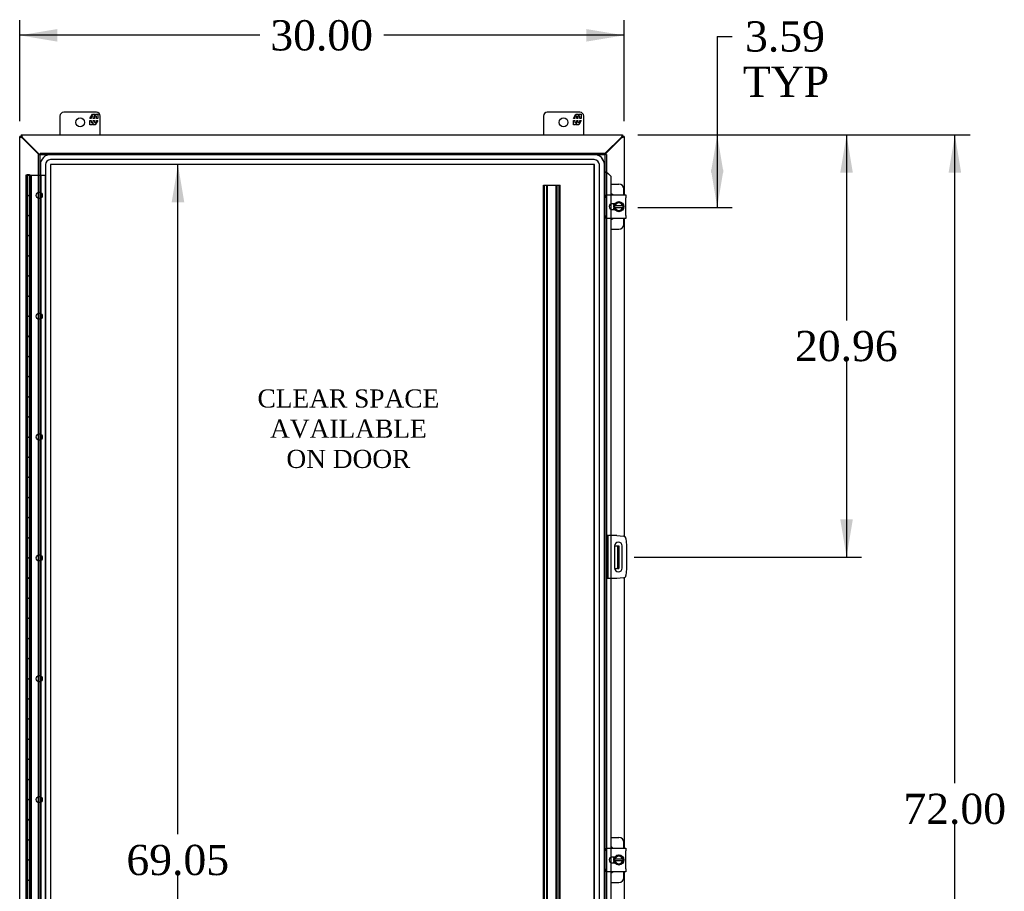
# Model space of a CAD drawing. Header units: inches. Extents: x 21 to 295, y 2 to 198.
# Tile 5 of 11: x 97 to 146, y 93 to 136. Entities that reach past the tile are written whole.
import ezdxf
from ezdxf.enums import TextEntityAlignment as Align

# ---------------------------------------------------------------- set-up
doc = ezdxf.new("R2010")
doc.units = ezdxf.units.IN
doc.header["$MEASUREMENT"] = 0
for name, color, linetype in [('COM40153-1', 7, 'CONTINUOUS'), ('COM40153-2', 7, 'CONTINUOUS'), ('COM42667', 7, 'CONTINUOUS'), ('COM42780', 7, 'CONTINUOUS'), ('COM48505', 7, 'CONTINUOUS'), ('COM48531', 7, 'CONTINUOUS'), ('COM53845-5', 7, 'CONTINUOUS'), ('COM54746-68', 7, 'CONTINUOUS'), ('COM70219', 7, 'CONTINUOUS'), ('COM71680-4', 7, 'CONTINUOUS'), ('COM71781-1', 7, 'CONTINUOUS'), ('DEFAULT', 7, 'CONTINUOUS'), ('FET07710', 7, 'CONTINUOUS'), ('SCC19011', 7, 'CONTINUOUS'), ('SPR20265', 7, 'CONTINUOUS'), ('WAF25035', 7, 'CONTINUOUS')]:
    doc.layers.add(name, color=color, linetype=linetype)
doc.styles.add('SEACAD_TIMES_NEW_ROMAN', font='times.ttf')

# ---------------------------------------------------------------- blocks, each defined once
blk = doc.blocks.new('GDIMGGROUP')
at = {"layer": 'DEFAULT', "linetype": 'Continuous'}
for points in [[(143.384, 128.526), (143.072, 130.401), (142.759, 128.526)], [(143.384, 60.276), (142.759, 60.276), (143.072, 58.401)]]:
    blk.add_hatch(color=136, dxfattribs=at).paths.add_polyline_path(points)
at = {"layer": 'DEFAULT', "color": 136, "linetype": 'Continuous'}
for p, q in [((127.324, 130.401), (143.822, 130.401)), ((143.072, 98.215), (143.072, 130.401)), ((143.072, 58.401), (143.072, 96.19)), ((127.324, 58.401), (143.822, 58.401))]:
    blk.add_line(p, q, dxfattribs=at)
at = {"layer": 'DEFAULT', "color": 136, "linetype": 'Continuous', "style": 'SEACAD_TIMES_NEW_ROMAN'}
blk.add_text('72.00', height=1.5, dxfattribs=at).set_placement((140.513, 97.69), align=Align.TOP_LEFT)
blk = doc.blocks.new('GDIMGGROUP8')
at = {"layer": 'DEFAULT', "linetype": 'Continuous'}
for points in [[(131.584, 128.526), (131.272, 130.401), (130.959, 128.526)], [(131.584, 128.682), (130.959, 128.682), (131.272, 126.807)]]:
    blk.add_hatch(color=136, dxfattribs=at).paths.add_polyline_path(points)
at = {"layer": 'DEFAULT', "color": 136, "linetype": 'Continuous'}
for p, q in [((131.272, 135.294), (132.022, 135.294)), ((131.272, 135.294), (131.272, 126.807)), ((127.324, 130.401), (132.022, 130.401)), ((127.327, 126.807), (132.022, 126.807))]:
    blk.add_line(p, q, dxfattribs=at)
at = {"layer": 'DEFAULT', "color": 136, "linetype": 'Continuous', "style": 'SEACAD_TIMES_NEW_ROMAN'}
for s, p in [('3.59', (132.654, 136.044)), ('TYP', (132.547, 133.794))]:
    blk.add_text(s, height=1.5, dxfattribs=at).set_placement(p, align=Align.TOP_LEFT)
blk = doc.blocks.new('GDIMGGROUP9')
at = {"layer": 'DEFAULT', "linetype": 'Continuous'}
for points in [[(138.005, 128.526), (137.693, 130.401), (137.38, 128.526)], [(138.005, 111.316), (137.38, 111.316), (137.693, 109.441)]]:
    blk.add_hatch(color=136, dxfattribs=at).paths.add_polyline_path(points)
at = {"layer": 'DEFAULT', "color": 136, "linetype": 'Continuous'}
for p, q in [((127.324, 130.401), (138.443, 130.401)), ((137.693, 130.401), (137.693, 121.196)), ((137.693, 119.171), (137.693, 109.441)), ((127.146, 109.441), (138.443, 109.441))]:
    blk.add_line(p, q, dxfattribs=at)
at = {"layer": 'DEFAULT', "color": 136, "linetype": 'Continuous', "style": 'SEACAD_TIMES_NEW_ROMAN'}
blk.add_text('20.96', height=1.5, dxfattribs=at).set_placement((135.133, 120.671), align=Align.TOP_LEFT)
blk = doc.blocks.new('GDIMGGROUP20')
at = {"layer": 'DEFAULT', "linetype": 'Continuous'}
for points in [[(98.521, 135.661), (96.646, 135.349), (98.521, 135.036)], [(124.771, 135.661), (124.771, 135.036), (126.646, 135.349)]]:
    blk.add_hatch(color=136, dxfattribs=at).paths.add_polyline_path(points)
at = {"layer": 'DEFAULT', "color": 136, "linetype": 'Continuous'}
for p, q in [((96.646, 131.079), (96.646, 136.099)), ((126.646, 131.079), (126.646, 136.099)), ((108.562, 135.349), (96.646, 135.349)), ((126.646, 135.349), (114.73, 135.349))]:
    blk.add_line(p, q, dxfattribs=at)
at = {"layer": 'DEFAULT', "color": 136, "linetype": 'Continuous', "style": 'SEACAD_TIMES_NEW_ROMAN'}
blk.add_text('30.00', height=1.5, dxfattribs=at).set_placement((109.087, 136.099), align=Align.TOP_LEFT)
blk = doc.blocks.new('GDIMGGROUP23')
at = {"layer": 'DEFAULT', "linetype": 'Continuous'}
for points in [[(104.816, 127.053), (104.503, 128.928), (104.191, 127.053)], [(104.816, 61.749), (104.191, 61.749), (104.503, 59.874)]]:
    blk.add_hatch(color=136, dxfattribs=at).paths.add_polyline_path(points)
at = {"layer": 'DEFAULT', "color": 136, "linetype": 'Continuous'}
for p, q in [((104.503, 95.676), (104.503, 128.928)), ((104.503, 59.874), (104.503, 93.651))]:
    blk.add_line(p, q, dxfattribs=at)
at = {"layer": 'DEFAULT', "color": 136, "linetype": 'Continuous', "style": 'SEACAD_TIMES_NEW_ROMAN'}
blk.add_text('69.05', height=1.5, dxfattribs=at).set_placement((101.944, 95.151), align=Align.TOP_LEFT)

msp = doc.modelspace()

# ---------------------------------------------------------------- linework, layer by layer
at = {"layer": 'COM40153-1', "color": 7}
for p, q in [((126.178, 110.004), (126.288, 110.004)), ((126.288, 110.004), (126.324, 110.004)), ((126.324, 110.004), (126.396, 110.004)), ((126.324, 110.004), (126.324, 108.879)), ((126.396, 110.004), (126.396, 108.879)), ((126.178, 108.879), (126.288, 108.879)), ((126.324, 108.879), (126.288, 108.879)), ((126.324, 108.879), (126.396, 108.879))]:
    msp.add_line(p, q, dxfattribs=at)
at = {"layer": 'COM40153-2', "color": 7}
for p, q in [((125.843, 110.504), (125.771, 110.504)), ((125.843, 110.504), (125.843, 108.379)), ((125.843, 110.504), (125.879, 110.504)), ((126.294, 110.504), (125.879, 110.504)), ((126.294, 110.504), (126.628, 110.474)), ((126.178, 109.991), (126.178, 108.891)), ((126.553, 108.891), (126.553, 109.991)), ((126.742, 110.361), (126.771, 110.027)), ((126.771, 110.027), (126.771, 108.856)), ((126.771, 108.856), (126.742, 108.522)), ((125.843, 108.379), (125.771, 108.379)), ((125.879, 108.379), (125.843, 108.379)), ((126.294, 108.379), (125.879, 108.379)), ((126.628, 108.408), (126.294, 108.379))]:
    msp.add_line(p, q, dxfattribs=at)
for centre, radius, start, end in [((126.617, 110.35), 0.125, 5, 85), ((126.365, 109.991), 0.188, 0, 180), ((126.365, 108.891), 0.188, 180, 0), ((126.617, 108.532), 0.125, 275, 355)]:
    msp.add_arc(centre, radius, start, end, dxfattribs=at)
at = {"layer": 'COM42667', "color": 7}
for p, q in [((125.772, 127.287), (125.772, 127.43)), ((125.772, 127.43), (126.742, 127.43)), ((125.772, 127.287), (125.772, 126.395)), ((126.742, 127.43), (126.742, 127.287)), ((126.742, 126.395), (126.742, 127.287)), ((126.186, 126.982), (126.047, 126.982)), ((126.047, 126.701), (126.186, 126.701)), ((125.772, 126.252), (125.772, 126.395)), ((126.742, 126.252), (125.772, 126.252)), ((126.742, 126.395), (126.742, 126.252)), ((125.772, 94.847), (125.772, 94.99)), ((125.772, 94.99), (126.742, 94.99)), ((125.772, 94.847), (125.772, 93.955)), ((126.742, 94.99), (126.742, 94.847)), ((126.742, 93.955), (126.742, 94.847)), ((126.186, 94.542), (126.047, 94.542)), ((125.772, 93.812), (125.772, 93.955)), ((126.047, 94.261), (126.186, 94.261)), ((126.742, 93.955), (126.742, 93.812)), ((126.742, 93.812), (125.772, 93.812))]:
    msp.add_line(p, q, dxfattribs=at)
for centre, radius in [((126.047, 126.841), 0.14), ((126.047, 94.401), 0.141)]:
    msp.add_arc(centre, radius, 90, 270, dxfattribs=at)
at = {"layer": 'COM42780', "color": 7}
for p, q in [((125.996, 127.957), (126.393, 127.957)), ((126.643, 127.43), (126.643, 127.707)), ((126.143, 126.907), (126.143, 126.982)), ((126.143, 126.701), (126.143, 126.772)), ((126.643, 125.976), (126.643, 126.252)), ((125.996, 125.726), (126.393, 125.726)), ((125.996, 95.517), (126.393, 95.517)), ((126.643, 94.99), (126.643, 95.267)), ((126.143, 94.467), (126.143, 94.542)), ((126.143, 94.261), (126.143, 94.332)), ((126.643, 93.536), (126.643, 93.812)), ((125.996, 93.286), (126.393, 93.286))]:
    msp.add_line(p, q, dxfattribs=at)
for centre, start, end in [((126.393, 127.707), 0, 90), ((125.893, 127.27), 39.9324, 65.6695), ((125.893, 126.413), 294.3305, 320.0676), ((126.393, 125.976), 270, 0), ((126.393, 95.267), 0, 90), ((125.893, 94.83), 39.9324, 65.6695), ((125.893, 93.973), 294.3305, 320.0676), ((126.393, 93.536), 270, 0)]:
    msp.add_arc(centre, 0.25, start, end, dxfattribs=at)
at = {"layer": 'COM48505', "color": 7}
for p, q in [((126.538, 130.274), (125.699, 129.435)), ((126.646, 130.329), (126.574, 130.329)), ((126.646, 130.329), (126.646, 127.43)), ((126.646, 126.252), (126.646, 110.472)), ((126.646, 108.411), (126.646, 94.99)), ((126.646, 93.812), (126.646, 62.55))]:
    msp.add_line(p, q, dxfattribs=at)
for points, knots in [([(126.538, 130.274), (126.545, 130.277), (126.552, 130.279), (126.566, 130.283), (126.573, 130.286), (126.586, 130.29), (126.592, 130.293), (126.604, 130.297), (126.61, 130.299), (126.62, 130.304), (126.624, 130.306), (126.632, 130.311), (126.635, 130.313), (126.643, 130.32), (126.646, 130.325), (126.646, 130.329)], [0, 0, 0, 0, 0.125, 0.125, 0.25, 0.25, 0.375, 0.375, 0.5, 0.5, 0.625, 0.625, 0.75, 0.75, 1, 1, 1, 1]), ([(126.538, 130.274), (126.543, 130.279), (126.548, 130.283), (126.556, 130.293), (126.56, 130.297), (126.567, 130.306), (126.57, 130.311), (126.573, 130.32), (126.574, 130.325), (126.574, 130.329)], [0, 0, 0, 0, 0.25, 0.25, 0.5, 0.5, 0.75, 0.75, 1, 1, 1, 1])]:
    msp.add_open_spline(points, degree=3, knots=knots, dxfattribs=at)
at = {"layer": 'COM48531', "color": 7}
for p, q in [((96.718, 130.401), (96.718, 130.329)), ((96.718, 130.401), (126.574, 130.401)), ((96.773, 130.293), (97.635, 129.432)), ((125.699, 129.473), (126.519, 130.293)), ((126.574, 130.401), (126.574, 130.329))]:
    msp.add_line(p, q, dxfattribs=at)
for points, knots in [([(96.718, 130.401), (96.721, 130.401), (96.723, 130.401), (96.727, 130.398), (96.73, 130.396), (96.734, 130.39), (96.737, 130.387), (96.741, 130.379), (96.743, 130.375), (96.748, 130.365), (96.75, 130.359), (96.755, 130.347), (96.757, 130.341), (96.764, 130.322), (96.769, 130.307), (96.773, 130.293)], [0, 0, 0, 0, 0.125, 0.125, 0.25, 0.25, 0.375, 0.375, 0.5, 0.5, 0.625, 0.625, 0.75, 0.75, 1, 1, 1, 1]), ([(96.718, 130.329), (96.723, 130.329), (96.727, 130.328), (96.737, 130.325), (96.741, 130.322), (96.75, 130.315), (96.755, 130.311), (96.764, 130.303), (96.769, 130.298), (96.773, 130.293)], [0, 0, 0, 0, 0.25, 0.25, 0.5, 0.5, 0.75, 0.75, 1, 1, 1, 1]), ([(126.574, 130.401), (126.572, 130.401), (126.57, 130.401), (126.565, 130.398), (126.563, 130.396), (126.558, 130.39), (126.556, 130.387), (126.551, 130.379), (126.549, 130.375), (126.544, 130.365), (126.542, 130.359), (126.538, 130.347), (126.535, 130.341), (126.528, 130.322), (126.524, 130.307), (126.519, 130.293)], [0, 0, 0, 0, 0.125, 0.125, 0.25, 0.25, 0.375, 0.375, 0.5, 0.5, 0.625, 0.625, 0.75, 0.75, 1, 1, 1, 1]), ([(126.574, 130.329), (126.57, 130.329), (126.565, 130.328), (126.556, 130.325), (126.551, 130.322), (126.542, 130.315), (126.538, 130.311), (126.528, 130.303), (126.524, 130.298), (126.519, 130.293)], [0, 0, 0, 0, 0.25, 0.25, 0.5, 0.5, 0.75, 0.75, 1, 1, 1, 1])]:
    msp.add_open_spline(points, degree=3, knots=knots, dxfattribs=at)
at = {"layer": 'COM53845-5', "color": 7}
for p, q in [((122.655, 60.901), (122.655, 127.901)), ((122.655, 127.901), (122.738, 127.901)), ((122.695, 60.901), (122.695, 127.901)), ((122.738, 127.901), (123.389, 127.901)), ((122.807, 60.901), (122.807, 127.901)), ((122.847, 60.901), (122.847, 127.901)), ((123.28, 60.901), (123.28, 127.901)), ((123.32, 60.901), (123.32, 127.901)), ((123.389, 127.901), (123.472, 127.901)), ((123.432, 60.901), (123.432, 127.901)), ((123.472, 60.901), (123.472, 127.901))]:
    msp.add_line(p, q, dxfattribs=at)
at = {"layer": 'COM54746-68', "color": 7}
for p, q in [((97.075, 128.401), (96.958, 128.401)), ((96.958, 128.401), (96.958, 127.401)), ((97.013, 128.41), (97.013, 128.436)), ((97.013, 128.436), (97.063, 128.436)), ((97.063, 128.41), (97.013, 128.41)), ((97.02, 128.401), (97.02, 127.401)), ((97.025, 128.41), (97.025, 128.401)), ((97.025, 128.401), (97.025, 61.401)), ((97.04, 127.401), (97.04, 128.401)), ((97.063, 128.436), (97.088, 128.436)), ((97.063, 128.41), (97.088, 128.41)), ((97.075, 128.401), (97.583, 128.401)), ((97.088, 128.436), (97.138, 128.436)), ((97.138, 128.41), (97.088, 128.41)), ((97.124, 128.401), (97.124, 127.401)), ((97.125, 128.401), (97.125, 128.41)), ((97.125, 61.401), (97.125, 128.401)), ((97.13, 127.401), (97.13, 128.401)), ((97.13, 127.401), (97.13, 128.401)), ((97.138, 128.436), (97.138, 128.41)), ((97.192, 127.401), (97.192, 128.401)), ((97.192, 127.401), (97.192, 128.401)), ((97.208, 60.401), (97.208, 128.401)), ((97.234, 60.401), (97.234, 128.401)), ((97.583, 128.401), (97.655, 128.401)), ((97.655, 128.401), (97.717, 128.401)), ((97.717, 60.401), (97.717, 128.401)), ((97.717, 128.401), (97.927, 128.401)), ((97.927, 60.401), (97.927, 128.401)), ((97.075, 127.401), (96.958, 127.401)), ((96.958, 127.401), (97.075, 127.401)), ((96.958, 127.401), (96.958, 126.401)), ((96.996, 126.401), (96.996, 127.401)), ((97.02, 127.401), (97.02, 126.401)), ((97.039, 126.401), (97.039, 127.401)), ((97.075, 127.401), (97.143, 127.401)), ((97.13, 126.401), (97.13, 127.401)), ((97.143, 127.401), (97.143, 126.402)), ((97.199, 127.401), (97.143, 127.401)), ((97.192, 126.401), (97.192, 127.401)), ((97.199, 126.402), (97.199, 127.401)), ((97.075, 126.402), (96.958, 126.402)), ((96.958, 126.402), (96.958, 125.401)), ((96.958, 126.401), (97.192, 126.401)), ((97.02, 126.402), (97.02, 125.401)), ((97.04, 125.401), (97.04, 126.401)), ((97.075, 126.402), (97.143, 126.402)), ((97.124, 126.401), (97.124, 125.401)), ((97.13, 125.401), (97.13, 126.402)), ((97.13, 125.401), (97.13, 126.402)), ((97.199, 126.402), (97.143, 126.402)), ((97.192, 125.401), (97.192, 126.402)), ((97.192, 125.401), (97.192, 126.402)), ((97.075, 125.401), (96.958, 125.401)), ((96.958, 125.401), (97.075, 125.401)), ((96.958, 125.401), (96.958, 124.401)), ((96.996, 124.401), (96.996, 125.401)), ((97.02, 125.401), (97.02, 124.401)), ((97.039, 124.401), (97.039, 125.401)), ((97.075, 125.401), (97.143, 125.401)), ((97.13, 124.401), (97.13, 125.401)), ((97.199, 125.401), (97.143, 125.401)), ((97.143, 125.401), (97.143, 124.402)), ((97.192, 124.401), (97.192, 125.401)), ((97.199, 124.402), (97.199, 125.401)), ((97.075, 124.402), (96.958, 124.402)), ((96.958, 124.402), (96.958, 123.401)), ((96.958, 124.401), (97.192, 124.401)), ((97.02, 124.402), (97.02, 123.401)), ((97.04, 123.401), (97.04, 124.401)), ((97.075, 124.402), (97.143, 124.402)), ((97.124, 124.401), (97.124, 123.401)), ((97.13, 123.401), (97.13, 124.402)), ((97.13, 123.401), (97.13, 124.402)), ((97.199, 124.402), (97.143, 124.402)), ((97.192, 123.401), (97.192, 124.402)), ((97.192, 123.401), (97.192, 124.402)), ((97.075, 123.401), (96.958, 123.401)), ((96.958, 123.401), (97.075, 123.401)), ((96.958, 123.401), (96.958, 122.401)), ((96.996, 122.401), (96.996, 123.401)), ((97.02, 123.401), (97.02, 122.401)), ((97.039, 122.401), (97.039, 123.401)), ((97.075, 123.401), (97.143, 123.401)), ((97.13, 122.401), (97.13, 123.401)), ((97.199, 123.401), (97.143, 123.401)), ((97.143, 123.401), (97.143, 122.402)), ((97.192, 122.401), (97.192, 123.401)), ((97.199, 122.402), (97.199, 123.401)), ((97.075, 122.402), (96.958, 122.402)), ((96.958, 122.402), (96.958, 121.401)), ((96.958, 122.401), (97.192, 122.401)), ((97.02, 122.402), (97.02, 121.401)), ((97.04, 121.401), (97.04, 122.401)), ((97.075, 122.402), (97.143, 122.402)), ((97.124, 122.401), (97.124, 121.401)), ((97.13, 121.401), (97.13, 122.402)), ((97.13, 121.401), (97.13, 122.402)), ((97.199, 122.402), (97.143, 122.402)), ((97.192, 121.401), (97.192, 122.402)), ((97.192, 121.401), (97.192, 122.402)), ((97.075, 121.401), (96.958, 121.401)), ((96.958, 121.401), (97.075, 121.401)), ((96.958, 121.401), (96.958, 120.401)), ((96.996, 120.401), (96.996, 121.401)), ((97.02, 121.401), (97.02, 120.401)), ((97.039, 120.401), (97.039, 121.401)), ((97.075, 121.401), (97.143, 121.401)), ((97.13, 120.401), (97.13, 121.401)), ((97.199, 121.401), (97.143, 121.401)), ((97.143, 121.401), (97.143, 120.402)), ((97.192, 120.401), (97.192, 121.401)), ((97.199, 120.402), (97.199, 121.401)), ((97.075, 120.402), (96.958, 120.402)), ((96.958, 120.402), (96.958, 119.401)), ((96.958, 120.401), (97.192, 120.401)), ((97.02, 120.402), (97.02, 119.401)), ((97.04, 119.401), (97.04, 120.401)), ((97.075, 120.402), (97.143, 120.402)), ((97.124, 120.401), (97.124, 119.401)), ((97.13, 119.401), (97.13, 120.402)), ((97.13, 119.401), (97.13, 120.402)), ((97.199, 120.402), (97.143, 120.402)), ((97.192, 119.401), (97.192, 120.402)), ((97.192, 119.401), (97.192, 120.402)), ((97.075, 119.401), (96.958, 119.401)), ((96.958, 119.401), (97.075, 119.401)), ((96.958, 119.401), (96.958, 118.401)), ((96.996, 118.401), (96.996, 119.401)), ((97.02, 119.401), (97.02, 118.401)), ((97.039, 118.401), (97.039, 119.401)), ((97.075, 119.401), (97.143, 119.401)), ((97.13, 118.401), (97.13, 119.401)), ((97.199, 119.401), (97.143, 119.401)), ((97.143, 119.401), (97.143, 118.402)), ((97.192, 118.401), (97.192, 119.401)), ((97.199, 118.402), (97.199, 119.401)), ((97.075, 118.402), (96.958, 118.402)), ((96.958, 118.402), (96.958, 117.401)), ((96.958, 118.401), (97.192, 118.401)), ((97.02, 118.402), (97.02, 117.401)), ((97.04, 117.401), (97.04, 118.401)), ((97.075, 118.402), (97.143, 118.402)), ((97.124, 118.401), (97.124, 117.401)), ((97.13, 117.401), (97.13, 118.402)), ((97.13, 117.401), (97.13, 118.402)), ((97.199, 118.402), (97.143, 118.402)), ((97.192, 117.401), (97.192, 118.402)), ((97.192, 117.401), (97.192, 118.402)), ((97.075, 117.401), (96.958, 117.401)), ((96.958, 117.401), (97.075, 117.401)), ((96.958, 117.401), (96.958, 116.401)), ((96.996, 116.401), (96.996, 117.401)), ((97.02, 117.401), (97.02, 116.401)), ((97.039, 116.401), (97.039, 117.401)), ((97.075, 117.401), (97.143, 117.401)), ((97.13, 116.401), (97.13, 117.401)), ((97.199, 117.401), (97.143, 117.401)), ((97.143, 117.401), (97.143, 116.402)), ((97.192, 116.401), (97.192, 117.401)), ((97.199, 116.402), (97.199, 117.401)), ((97.075, 116.402), (96.958, 116.402)), ((96.958, 116.402), (96.958, 115.401)), ((96.958, 116.401), (97.192, 116.401)), ((97.02, 116.402), (97.02, 115.401)), ((97.04, 115.401), (97.04, 116.401)), ((97.075, 116.402), (97.143, 116.402)), ((97.124, 116.401), (97.124, 115.401)), ((97.13, 115.401), (97.13, 116.402)), ((97.13, 115.401), (97.13, 116.402)), ((97.199, 116.402), (97.143, 116.402)), ((97.192, 115.401), (97.192, 116.402)), ((97.192, 115.401), (97.192, 116.402)), ((97.075, 115.401), (96.958, 115.401)), ((96.958, 115.401), (97.075, 115.401)), ((96.958, 115.401), (96.958, 114.401)), ((96.996, 114.401), (96.996, 115.401)), ((97.02, 115.401), (97.02, 114.401)), ((97.039, 114.401), (97.039, 115.401)), ((97.075, 115.401), (97.143, 115.401)), ((97.13, 114.401), (97.13, 115.401)), ((97.199, 115.401), (97.143, 115.401)), ((97.143, 115.401), (97.143, 114.402)), ((97.192, 114.401), (97.192, 115.401)), ((97.199, 114.402), (97.199, 115.401)), ((97.075, 114.402), (96.958, 114.402)), ((96.958, 114.402), (96.958, 113.401)), ((96.958, 114.401), (97.192, 114.401)), ((97.02, 114.402), (97.02, 113.401)), ((97.04, 113.401), (97.04, 114.401)), ((97.075, 114.402), (97.143, 114.402)), ((97.124, 114.401), (97.124, 113.401)), ((97.13, 113.401), (97.13, 114.402)), ((97.13, 113.401), (97.13, 114.402)), ((97.199, 114.402), (97.143, 114.402)), ((97.192, 113.401), (97.192, 114.402)), ((97.192, 113.401), (97.192, 114.402)), ((97.075, 113.401), (96.958, 113.401)), ((96.958, 113.401), (97.075, 113.401)), ((96.958, 113.401), (96.958, 112.401)), ((96.996, 112.401), (96.996, 113.401)), ((97.02, 113.401), (97.02, 112.401)), ((97.039, 112.401), (97.039, 113.401)), ((97.075, 113.401), (97.143, 113.401)), ((97.13, 112.401), (97.13, 113.401)), ((97.199, 113.401), (97.143, 113.401)), ((97.143, 113.401), (97.143, 112.402)), ((97.192, 112.401), (97.192, 113.401)), ((97.199, 112.402), (97.199, 113.401)), ((97.075, 112.402), (96.958, 112.402)), ((96.958, 112.402), (96.958, 111.401)), ((96.958, 112.401), (97.192, 112.401)), ((97.02, 112.402), (97.02, 111.401)), ((97.04, 111.401), (97.04, 112.401)), ((97.075, 112.402), (97.143, 112.402)), ((97.124, 112.401), (97.124, 111.401)), ((97.13, 111.401), (97.13, 112.402)), ((97.13, 111.401), (97.13, 112.402)), ((97.199, 112.402), (97.143, 112.402)), ((97.192, 111.401), (97.192, 112.402)), ((97.192, 111.401), (97.192, 112.402)), ((97.075, 111.401), (96.958, 111.401)), ((96.958, 111.401), (97.075, 111.401)), ((96.958, 111.401), (96.958, 110.401)), ((96.996, 110.401), (96.996, 111.401)), ((97.02, 111.401), (97.02, 110.401)), ((97.039, 110.401), (97.039, 111.401)), ((97.075, 111.401), (97.143, 111.401)), ((97.13, 110.401), (97.13, 111.401)), ((97.199, 111.401), (97.143, 111.401)), ((97.143, 111.401), (97.143, 110.402)), ((97.192, 110.401), (97.192, 111.401)), ((97.199, 110.402), (97.199, 111.401)), ((97.075, 110.402), (96.958, 110.402)), ((96.958, 110.402), (96.958, 109.401)), ((96.958, 110.401), (97.192, 110.401)), ((97.02, 110.402), (97.02, 109.401)), ((97.04, 109.401), (97.04, 110.401)), ((97.075, 110.402), (97.143, 110.402)), ((97.124, 110.401), (97.124, 109.401)), ((97.13, 109.401), (97.13, 110.402)), ((97.13, 109.401), (97.13, 110.402)), ((97.199, 110.402), (97.143, 110.402)), ((97.192, 109.401), (97.192, 110.402)), ((97.192, 109.401), (97.192, 110.402)), ((97.075, 109.401), (96.958, 109.401)), ((96.958, 109.401), (97.075, 109.401)), ((96.958, 109.401), (96.958, 108.401)), ((96.996, 108.401), (96.996, 109.401)), ((97.02, 109.401), (97.02, 108.401)), ((97.039, 108.401), (97.039, 109.401)), ((97.075, 109.401), (97.143, 109.401)), ((97.13, 108.401), (97.13, 109.401)), ((97.199, 109.401), (97.143, 109.401)), ((97.143, 109.401), (97.143, 108.402)), ((97.192, 108.401), (97.192, 109.401)), ((97.199, 108.402), (97.199, 109.401)), ((97.075, 108.402), (96.958, 108.402)), ((96.958, 108.402), (96.958, 107.401)), ((96.958, 108.401), (97.192, 108.401)), ((97.02, 108.402), (97.02, 107.401)), ((97.04, 107.401), (97.04, 108.401)), ((97.075, 108.402), (97.143, 108.402)), ((97.124, 108.401), (97.124, 107.401)), ((97.13, 107.401), (97.13, 108.402)), ((97.13, 107.401), (97.13, 108.402)), ((97.199, 108.402), (97.143, 108.402)), ((97.192, 107.401), (97.192, 108.402)), ((97.192, 107.401), (97.192, 108.402)), ((97.075, 107.401), (96.958, 107.401)), ((96.958, 107.401), (97.075, 107.401)), ((96.958, 107.401), (96.958, 106.401)), ((96.996, 106.401), (96.996, 107.401)), ((97.02, 107.401), (97.02, 106.401)), ((97.039, 106.401), (97.039, 107.401)), ((97.075, 107.401), (97.143, 107.401)), ((97.13, 106.401), (97.13, 107.401)), ((97.199, 107.401), (97.143, 107.401)), ((97.143, 107.401), (97.143, 106.402)), ((97.192, 106.401), (97.192, 107.401)), ((97.199, 106.402), (97.199, 107.401)), ((97.075, 106.402), (96.958, 106.402)), ((96.958, 106.402), (96.958, 105.401)), ((96.958, 106.401), (97.192, 106.401)), ((97.02, 106.402), (97.02, 105.401)), ((97.04, 105.401), (97.04, 106.401)), ((97.075, 106.402), (97.143, 106.402)), ((97.124, 106.401), (97.124, 105.401)), ((97.13, 105.401), (97.13, 106.402)), ((97.13, 105.401), (97.13, 106.402)), ((97.199, 106.402), (97.143, 106.402)), ((97.192, 105.401), (97.192, 106.402)), ((97.192, 105.401), (97.192, 106.402)), ((97.075, 105.401), (96.958, 105.401)), ((96.958, 105.401), (97.075, 105.401)), ((96.958, 105.401), (96.958, 104.401)), ((96.996, 104.401), (96.996, 105.401)), ((97.02, 105.401), (97.02, 104.401)), ((97.039, 104.401), (97.039, 105.401)), ((97.075, 105.401), (97.143, 105.401)), ((97.13, 104.401), (97.13, 105.401)), ((97.199, 105.401), (97.143, 105.401)), ((97.143, 105.401), (97.143, 104.402)), ((97.192, 104.401), (97.192, 105.401)), ((97.199, 104.402), (97.199, 105.401)), ((97.075, 104.402), (96.958, 104.402)), ((96.958, 104.402), (96.958, 103.401)), ((96.958, 104.401), (97.192, 104.401)), ((97.02, 104.402), (97.02, 103.401)), ((97.04, 103.401), (97.04, 104.401)), ((97.075, 104.402), (97.143, 104.402)), ((97.124, 104.401), (97.124, 103.401)), ((97.13, 103.401), (97.13, 104.402)), ((97.13, 103.401), (97.13, 104.402)), ((97.199, 104.402), (97.143, 104.402)), ((97.192, 103.401), (97.192, 104.402)), ((97.192, 103.401), (97.192, 104.402)), ((97.075, 103.401), (96.958, 103.401)), ((96.958, 103.401), (97.075, 103.401)), ((96.958, 103.401), (96.958, 102.401)), ((96.996, 102.401), (96.996, 103.401)), ((97.02, 103.401), (97.02, 102.401)), ((97.039, 102.401), (97.039, 103.401)), ((97.075, 103.401), (97.143, 103.401)), ((97.13, 102.401), (97.13, 103.401)), ((97.199, 103.401), (97.143, 103.401)), ((97.143, 103.401), (97.143, 102.402)), ((97.192, 102.401), (97.192, 103.401)), ((97.199, 102.402), (97.199, 103.401)), ((97.075, 102.402), (96.958, 102.402)), ((96.958, 102.402), (96.958, 101.401)), ((96.958, 102.401), (97.192, 102.401)), ((97.02, 102.402), (97.02, 101.401)), ((97.04, 101.401), (97.04, 102.401)), ((97.075, 102.402), (97.143, 102.402)), ((97.124, 102.401), (97.124, 101.401)), ((97.13, 101.401), (97.13, 102.402)), ((97.13, 101.401), (97.13, 102.402)), ((97.199, 102.402), (97.143, 102.402)), ((97.192, 101.401), (97.192, 102.402)), ((97.192, 101.401), (97.192, 102.402)), ((97.075, 101.401), (96.958, 101.401)), ((96.958, 101.401), (97.075, 101.401)), ((96.958, 101.401), (96.958, 100.401)), ((96.996, 100.401), (96.996, 101.401)), ((97.02, 101.401), (97.02, 100.401)), ((97.039, 100.401), (97.039, 101.401)), ((97.075, 101.401), (97.143, 101.401)), ((97.13, 100.401), (97.13, 101.401)), ((97.199, 101.401), (97.143, 101.401)), ((97.143, 101.401), (97.143, 100.402)), ((97.192, 100.401), (97.192, 101.401)), ((97.199, 100.402), (97.199, 101.401)), ((97.075, 100.402), (96.958, 100.402)), ((96.958, 100.402), (96.958, 99.401)), ((96.958, 100.401), (97.192, 100.401)), ((97.02, 100.402), (97.02, 99.401)), ((97.04, 99.401), (97.04, 100.401)), ((97.075, 100.402), (97.143, 100.402)), ((97.124, 100.401), (97.124, 99.401)), ((97.13, 99.401), (97.13, 100.402)), ((97.13, 99.401), (97.13, 100.402)), ((97.199, 100.402), (97.143, 100.402)), ((97.192, 99.401), (97.192, 100.402)), ((97.192, 99.401), (97.192, 100.402)), ((97.075, 99.401), (96.958, 99.401)), ((96.958, 99.401), (97.075, 99.401)), ((96.958, 99.401), (96.958, 98.401)), ((96.996, 98.401), (96.996, 99.401)), ((97.02, 99.401), (97.02, 98.401)), ((97.039, 98.401), (97.039, 99.401)), ((97.075, 99.401), (97.143, 99.401)), ((97.13, 98.401), (97.13, 99.401)), ((97.199, 99.401), (97.143, 99.401)), ((97.143, 99.401), (97.143, 98.402)), ((97.192, 98.401), (97.192, 99.401)), ((97.199, 98.402), (97.199, 99.401)), ((97.075, 98.402), (96.958, 98.402)), ((96.958, 98.402), (96.958, 97.401)), ((96.958, 98.401), (97.192, 98.401)), ((97.02, 98.402), (97.02, 97.401)), ((97.04, 97.401), (97.04, 98.401)), ((97.075, 98.402), (97.143, 98.402)), ((97.124, 98.401), (97.124, 97.401)), ((97.13, 97.401), (97.13, 98.402)), ((97.13, 97.401), (97.13, 98.402)), ((97.199, 98.402), (97.143, 98.402)), ((97.192, 97.401), (97.192, 98.402)), ((97.192, 97.401), (97.192, 98.402)), ((97.075, 97.401), (96.958, 97.401)), ((96.958, 97.401), (97.075, 97.401)), ((96.958, 97.401), (96.958, 96.401)), ((96.996, 96.401), (96.996, 97.401)), ((97.02, 97.401), (97.02, 96.401)), ((97.039, 96.401), (97.039, 97.401)), ((97.075, 97.401), (97.143, 97.401)), ((97.13, 96.401), (97.13, 97.401)), ((97.199, 97.401), (97.143, 97.401)), ((97.143, 97.401), (97.143, 96.402)), ((97.192, 96.401), (97.192, 97.401)), ((97.199, 96.402), (97.199, 97.401)), ((97.075, 96.402), (96.958, 96.402)), ((96.958, 96.402), (96.958, 95.401)), ((96.958, 96.401), (97.192, 96.401)), ((97.02, 96.402), (97.02, 95.401)), ((97.04, 95.401), (97.04, 96.401)), ((97.075, 96.402), (97.143, 96.402)), ((97.124, 96.401), (97.124, 95.401)), ((97.13, 95.401), (97.13, 96.402)), ((97.13, 95.401), (97.13, 96.402)), ((97.199, 96.402), (97.143, 96.402)), ((97.192, 95.401), (97.192, 96.402)), ((97.192, 95.401), (97.192, 96.402)), ((97.075, 95.401), (96.958, 95.401)), ((96.958, 95.401), (97.075, 95.401)), ((96.958, 95.401), (96.958, 94.401)), ((96.996, 94.401), (96.996, 95.401)), ((97.02, 95.401), (97.02, 94.401)), ((97.039, 94.401), (97.039, 95.401)), ((97.075, 95.401), (97.143, 95.401)), ((97.13, 94.401), (97.13, 95.401)), ((97.199, 95.401), (97.143, 95.401)), ((97.143, 95.401), (97.143, 94.402)), ((97.192, 94.401), (97.192, 95.401)), ((97.199, 94.402), (97.199, 95.401)), ((97.075, 94.402), (96.958, 94.402)), ((96.958, 94.402), (96.958, 93.401)), ((96.958, 94.401), (97.192, 94.401)), ((97.02, 94.402), (97.02, 93.401)), ((97.04, 93.401), (97.04, 94.401)), ((97.075, 94.402), (97.143, 94.402)), ((97.124, 94.401), (97.124, 93.401)), ((97.13, 93.401), (97.13, 94.402)), ((97.13, 93.401), (97.13, 94.402)), ((97.199, 94.402), (97.143, 94.402)), ((97.192, 93.401), (97.192, 94.402)), ((97.192, 93.401), (97.192, 94.402)), ((97.075, 93.401), (96.958, 93.401)), ((96.958, 93.401), (97.075, 93.401)), ((96.958, 93.401), (96.958, 92.401)), ((96.996, 92.401), (96.996, 93.401)), ((97.02, 93.401), (97.02, 92.401)), ((97.039, 92.401), (97.039, 93.401)), ((97.075, 93.401), (97.143, 93.401)), ((97.13, 92.401), (97.13, 93.401)), ((97.199, 93.401), (97.143, 93.401)), ((97.143, 93.401), (97.143, 92.402)), ((97.192, 92.401), (97.192, 93.401)), ((97.199, 92.402), (97.199, 93.401))]:
    msp.add_line(p, q, dxfattribs=at)
for centre in [(97.614, 127.401), (97.614, 121.401), (97.614, 115.401), (97.614, 109.401), (97.614, 103.401), (97.614, 97.401)]:
    msp.add_circle(centre, 0.152, dxfattribs=at)
at = {"layer": 'COM70219', "color": 7}
for p, q in [((125.172, 129.427), (98.176, 129.427)), ((125.172, 129.426), (98.176, 129.426)), ((125.172, 129.177), (98.176, 129.177)), ((97.676, 128.927), (97.676, 59.875)), ((97.677, 128.927), (97.677, 59.875)), ((97.926, 128.927), (97.926, 59.875)), ((98.175, 128.927), (98.175, 59.875)), ((125.172, 128.928), (98.176, 128.928)), ((98.176, 128.927), (98.176, 59.875)), ((125.172, 128.927), (98.176, 128.927)), ((125.172, 59.875), (125.172, 128.927)), ((125.173, 59.875), (125.173, 128.927)), ((125.422, 59.875), (125.422, 128.927)), ((125.671, 59.875), (125.671, 128.927)), ((125.672, 59.875), (125.672, 128.927))]:
    msp.add_line(p, q, dxfattribs=at)
for centre, radius, start, end in [((98.176, 128.927), 0.5, 90, 180), ((98.176, 128.927), 0.499, 90, 180), ((98.176, 128.927), 0.25, 90, 180), ((125.172, 128.927), 0.5, 0, 90), ((125.172, 128.927), 0.499, 0, 90), ((125.172, 128.927), 0.25, 0, 90), ((98.176, 128.927), 0.001, 90, 180), ((125.172, 128.927), 0.001, 0, 90)]:
    msp.add_arc(centre, radius, start, end, dxfattribs=at)
at = {"layer": 'COM71680-4', "color": 7}
for p, q in [((96.646, 58.473), (96.646, 130.329)), ((96.718, 130.329), (96.646, 130.329)), ((97.597, 129.432), (96.754, 130.274))]:
    msp.add_line(p, q, dxfattribs=at)
for points, knots in [([(96.646, 130.329), (96.646, 130.327), (96.647, 130.325), (96.65, 130.32), (96.652, 130.318), (96.657, 130.313), (96.66, 130.311), (96.668, 130.306), (96.673, 130.304), (96.683, 130.299), (96.688, 130.297), (96.7, 130.293), (96.706, 130.29), (96.726, 130.283), (96.74, 130.279), (96.754, 130.274)], [0, 0, 0, 0, 0.125, 0.125, 0.25, 0.25, 0.375, 0.375, 0.5, 0.5, 0.625, 0.625, 0.75, 0.75, 1, 1, 1, 1]), ([(96.718, 130.329), (96.718, 130.325), (96.719, 130.32), (96.723, 130.311), (96.725, 130.306), (96.732, 130.297), (96.736, 130.293), (96.745, 130.283), (96.749, 130.279), (96.754, 130.274)], [0, 0, 0, 0, 0.25, 0.25, 0.5, 0.5, 0.75, 0.75, 1, 1, 1, 1])]:
    msp.add_open_spline(points, degree=3, knots=knots, dxfattribs=at)
at = {"layer": 'COM71781-1', "color": 7}
for p, q in [((97.583, 129.432), (97.655, 129.432)), ((97.583, 59.371), (97.583, 129.432)), ((97.655, 129.504), (97.655, 129.432)), ((97.655, 129.504), (125.699, 129.504)), ((97.655, 129.432), (125.699, 129.432)), ((97.655, 129.432), (97.691, 129.396)), ((97.655, 59.371), (97.655, 129.432)), ((97.655, 129.432), (97.691, 129.396)), ((125.699, 129.432), (125.663, 129.396)), ((125.699, 129.432), (125.663, 129.396)), ((125.699, 129.504), (125.699, 129.432)), ((125.699, 129.432), (125.699, 59.371)), ((125.771, 129.432), (125.699, 129.432)), ((125.771, 129.432), (125.771, 59.371)), ((125.771, 128.557), (125.699, 128.557)), ((125.784, 128.557), (125.771, 128.557)), ((125.793, 128.533), (125.803, 128.533)), ((125.813, 128.521), (125.984, 128.349)), ((125.813, 128.521), (125.826, 128.521)), ((125.826, 128.521), (125.996, 128.349)), ((125.984, 128.349), (125.984, 127.43)), ((125.996, 128.349), (125.984, 128.349)), ((125.996, 128.349), (125.996, 127.43)), ((125.984, 127.43), (125.984, 126.967)), ((125.996, 127.43), (125.996, 126.972)), ((125.984, 126.967), (125.984, 126.716)), ((125.984, 126.716), (125.984, 126.252)), ((125.996, 126.972), (125.996, 126.71)), ((125.996, 126.71), (125.996, 126.252)), ((125.984, 126.252), (125.984, 110.504)), ((125.996, 126.252), (125.996, 110.504)), ((125.984, 110.504), (125.984, 108.379)), ((125.996, 110.504), (125.996, 108.379)), ((125.984, 108.379), (125.984, 94.99)), ((125.996, 108.379), (125.996, 94.99)), ((125.984, 94.99), (125.984, 94.527)), ((125.996, 94.99), (125.996, 94.532)), ((125.984, 94.527), (125.984, 94.276)), ((125.996, 94.532), (125.996, 94.27)), ((125.984, 94.276), (125.984, 93.812)), ((125.996, 94.27), (125.996, 93.812)), ((125.984, 93.812), (125.984, 62.55)), ((125.996, 93.812), (125.996, 62.55))]:
    msp.add_line(p, q, dxfattribs=at)
for centre, radius, start, end in [((126.212, 129.608), 1.153, 245.7342, 249.4642), ((126.102, 128.79), 0.395, 216.3142, 223.0054), ((126.212, 129.608), 1.153, 249.4642, 250.458)]:
    msp.add_arc(centre, radius, start, end, dxfattribs=at)
at = {"layer": 'FET07710', "color": 7}
for p, q in [((100.459, 131.526), (98.834, 131.526)), ((124.459, 131.526), (122.834, 131.526)), ((98.646, 131.339), (98.646, 130.401)), ((100.136, 131.221), (100.258, 131.433)), ((100.2, 131.221), (100.136, 131.221)), ((100.136, 130.911), (100.136, 131.124)), ((100.136, 131.124), (100.2, 131.124)), ((100.299, 131.327), (100.2, 131.327)), ((100.2, 131.327), (100.2, 131.221)), ((100.2, 131.124), (100.2, 131.018)), ((100.2, 131.018), (100.299, 131.018)), ((100.258, 131.433), (100.368, 131.433)), ((100.299, 131.221), (100.299, 131.327)), ((100.358, 131.221), (100.299, 131.221)), ((100.299, 131.018), (100.299, 131.124)), ((100.299, 131.124), (100.358, 131.124)), ((100.457, 131.327), (100.358, 131.327)), ((100.358, 131.327), (100.358, 131.221)), ((100.358, 131.124), (100.358, 131.018)), ((100.358, 131.018), (100.457, 131.018)), ((100.368, 131.433), (100.368, 131.356)), ((100.368, 131.356), (100.412, 131.433)), ((100.521, 131.124), (100.399, 130.911)), ((100.412, 131.433), (100.521, 131.433)), ((100.457, 131.221), (100.457, 131.327)), ((100.521, 131.221), (100.457, 131.221)), ((100.457, 131.018), (100.457, 131.124)), ((100.457, 131.124), (100.521, 131.124)), ((100.521, 131.433), (100.521, 131.221)), ((100.646, 130.401), (100.646, 131.339)), ((122.646, 131.339), (122.646, 130.401)), ((124.136, 131.221), (124.258, 131.433)), ((124.2, 131.221), (124.136, 131.221)), ((124.136, 130.911), (124.136, 131.124)), ((124.136, 131.124), (124.2, 131.124)), ((124.299, 131.327), (124.2, 131.327)), ((124.2, 131.327), (124.2, 131.221)), ((124.2, 131.124), (124.2, 131.018)), ((124.2, 131.018), (124.299, 131.018)), ((124.258, 131.433), (124.368, 131.433)), ((124.299, 131.221), (124.299, 131.327)), ((124.358, 131.221), (124.299, 131.221)), ((124.299, 131.018), (124.299, 131.124)), ((124.299, 131.124), (124.358, 131.124)), ((124.457, 131.327), (124.358, 131.327)), ((124.358, 131.327), (124.358, 131.221)), ((124.358, 131.124), (124.358, 131.018)), ((124.358, 131.018), (124.457, 131.018)), ((124.368, 131.433), (124.368, 131.356)), ((124.368, 131.356), (124.412, 131.433)), ((124.521, 131.124), (124.399, 130.911)), ((124.412, 131.433), (124.521, 131.433)), ((124.457, 131.221), (124.457, 131.327)), ((124.521, 131.221), (124.457, 131.221)), ((124.457, 131.018), (124.457, 131.124)), ((124.457, 131.124), (124.521, 131.124)), ((124.521, 131.433), (124.521, 131.221)), ((124.646, 130.401), (124.646, 131.339)), ((100.245, 130.911), (100.136, 130.911)), ((100.29, 130.989), (100.245, 130.911)), ((100.29, 130.911), (100.29, 130.989)), ((100.399, 130.911), (100.29, 130.911)), ((124.245, 130.911), (124.136, 130.911)), ((124.29, 130.989), (124.245, 130.911)), ((124.29, 130.911), (124.29, 130.989)), ((124.399, 130.911), (124.29, 130.911))]:
    msp.add_line(p, q, dxfattribs=at)
for centre in [(99.646, 131.026), (123.646, 131.026)]:
    msp.add_circle(centre, 0.219, dxfattribs=at)
for centre, start, end in [((98.834, 131.339), 90, 180), ((100.459, 131.339), 0, 90), ((122.834, 131.339), 90, 180), ((124.459, 131.339), 0, 90)]:
    msp.add_arc(centre, 0.188, start, end, dxfattribs=at)
at = {"layer": 'SCC19011', "color": 7}
for p, q in [((126.393, 127.082), (126.178, 126.95)), ((126.178, 126.95), (126.178, 126.875)), ((126.178, 126.875), (126.178, 126.807)), ((126.198, 126.875), (126.178, 126.875)), ((126.178, 126.807), (126.178, 126.732)), ((126.178, 126.807), (126.198, 126.807)), ((126.178, 126.732), (126.393, 126.6)), ((126.209, 126.875), (126.198, 126.875)), ((126.198, 126.807), (126.209, 126.807)), ((126.577, 126.875), (126.209, 126.875)), ((126.209, 126.807), (126.577, 126.807)), ((126.608, 126.95), (126.393, 127.082)), ((126.393, 126.6), (126.608, 126.732)), ((126.588, 126.875), (126.577, 126.875)), ((126.577, 126.807), (126.588, 126.807)), ((126.608, 126.875), (126.588, 126.875)), ((126.588, 126.807), (126.608, 126.807)), ((126.608, 126.875), (126.608, 126.95)), ((126.608, 126.807), (126.608, 126.875)), ((126.608, 126.732), (126.608, 126.807)), ((126.393, 94.642), (126.178, 94.51)), ((126.178, 94.51), (126.178, 94.435)), ((126.178, 94.435), (126.178, 94.367)), ((126.198, 94.435), (126.178, 94.435)), ((126.178, 94.367), (126.178, 94.292)), ((126.178, 94.367), (126.198, 94.367)), ((126.209, 94.435), (126.198, 94.435)), ((126.198, 94.367), (126.209, 94.367)), ((126.577, 94.435), (126.209, 94.435)), ((126.209, 94.367), (126.577, 94.367)), ((126.608, 94.51), (126.393, 94.642)), ((126.588, 94.435), (126.577, 94.435)), ((126.577, 94.367), (126.588, 94.367)), ((126.608, 94.435), (126.588, 94.435)), ((126.588, 94.367), (126.608, 94.367)), ((126.608, 94.435), (126.608, 94.51)), ((126.608, 94.367), (126.608, 94.435)), ((126.608, 94.292), (126.608, 94.367)), ((126.178, 94.292), (126.393, 94.16)), ((126.393, 94.16), (126.608, 94.292))]:
    msp.add_line(p, q, dxfattribs=at)
for centre, start, end in [((126.393, 126.841), 10.4474, 169.5526), ((126.393, 126.841), 190.4474, 349.5526), ((126.393, 94.401), 10.4474, 169.5526), ((126.393, 94.401), 190.4474, 349.5526)]:
    msp.add_arc(centre, 0.188, start, end, dxfattribs=at)
at = {"layer": 'SPR20265', "color": 7}
for points, knots in [([(126.175, 126.983), (126.163, 126.963), (126.141, 126.917), (126.127, 126.838), (126.142, 126.757), (126.164, 126.715), (126.175, 126.7)], [0.95809881, 0.95809881, 0.95809881, 0.95809881, 0.9661238, 0.97598802, 0.98694613, 0.99365696, 0.99365696, 0.99365696, 0.99365696]), ([(126.169, 126.957), (126.16, 126.939), (126.142, 126.891), (126.137, 126.81), (126.155, 126.752), (126.168, 126.726)], [0.77105467, 0.77105467, 0.77105467, 0.77105467, 0.77798983, 0.7890906, 0.7993931, 0.7993931, 0.7993931, 0.7993931]), ([(126.175, 94.543), (126.163, 94.523), (126.141, 94.477), (126.127, 94.398), (126.142, 94.317), (126.164, 94.275), (126.175, 94.26)], [0.95809881, 0.95809881, 0.95809881, 0.95809881, 0.9661238, 0.97598802, 0.98694613, 0.99365696, 0.99365696, 0.99365696, 0.99365696]), ([(126.169, 94.517), (126.16, 94.499), (126.142, 94.451), (126.137, 94.37), (126.155, 94.312), (126.168, 94.286)], [0.77105467, 0.77105467, 0.77105467, 0.77105467, 0.77798983, 0.7890906, 0.7993931, 0.7993931, 0.7993931, 0.7993931])]:
    msp.add_open_spline(points, degree=3, knots=knots, dxfattribs=at)
at = {"layer": 'WAF25035', "color": 7}
for centre in [(126.393, 126.841), (126.393, 94.401)]:
    msp.add_circle(centre, 0.25, dxfattribs=at)

# ---------------------------------------------------------------- block references
at = {"layer": 'DEFAULT', "color": 7}
for name in ['GDIMGGROUP20', 'GDIMGGROUP8', 'GDIMGGROUP9', 'GDIMGGROUP', 'GDIMGGROUP23']:
    msp.add_blockref(name, (0, 0), dxfattribs=at)

# ---------------------------------------------------------------- texts
at = {"layer": 'DEFAULT', "color": 7, "insert": (112.964, 117.766), "char_height": 0.9, "width": 9.28386, "attachment_point": 2}
msp.add_mtext('{\\fTimes New Roman|b0||i0||c0|p34;\\C7;\\H0.9;\\W1.;CLEAR SPACE \\P}{\\fTimes New Roman|b0||i0||c0|p34;\\C7;\\H0.9;\\W1.;AVAILABLE \\P}{\\fTimes New Roman|b0||i0||c0|p34;\\C7;\\H0.9;\\W1.;ON DOOR}', dxfattribs=at)

doc.saveas('drawing.dxf')
